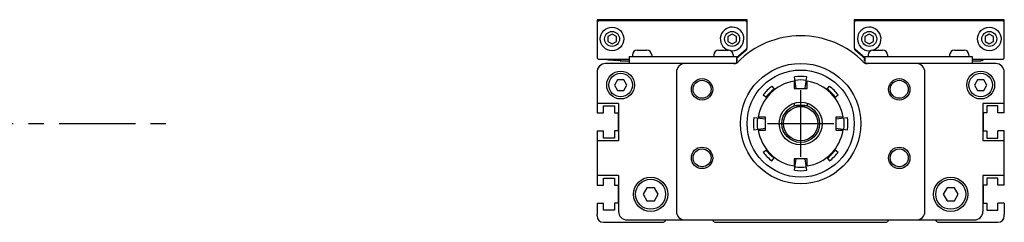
# Model space of a CAD drawing. Extents: x -3.5 to 44.4, y 2.1 to 24.3.
# Tile 3 of 3: x 35.4 to 44.4, y 12.9 to 14.8. Entities that reach past the tile are written whole.
import ezdxf

# ---------------------------------------------------------------- set-up
doc = ezdxf.new("R2010")
doc.units = 0
doc.header["$LTSCALE"] = 1.87
doc.header["$MEASUREMENT"] = 0
doc.linetypes.add('CENTER', pattern=[0.6, 0.375, -0.075, 0.075, -0.075])
doc.layers.get('0').update_dxf_attribs({"linetype": 'CONTINUOUS'})

msp = doc.modelspace()

# ---------------------------------------------------------------- linework, layer by layer
for p, q in [((40.6641, 14.7905), (40.6641, 14.446)), ((42.042, 14.7905), (40.6641, 14.7905)), ((42.0224, 14.7807), (40.6838, 14.7807)), ((42.042, 14.534), (42.042, 14.7905)), ((43.0263, 14.7905), (43.0263, 14.534)), ((44.4043, 14.7905), (43.0263, 14.7905)), ((44.3846, 14.7807), (43.046, 14.7807)), ((44.4043, 14.446), (44.4043, 14.7905)), ((40.8019, 14.6588), (40.7625, 14.6361)), ((40.8413, 14.6361), (40.8019, 14.6588)), ((41.9043, 14.6588), (41.8649, 14.6361)), ((41.9436, 14.6361), (41.9043, 14.6588)), ((43.1641, 14.6588), (43.1247, 14.6361)), ((43.2035, 14.6361), (43.1641, 14.6588)), ((44.2665, 14.6588), (44.2271, 14.6361)), ((44.3058, 14.6361), (44.2665, 14.6588)), ((40.7625, 14.6361), (40.7625, 14.5906)), ((40.7625, 14.5906), (40.8019, 14.5679)), ((40.8019, 14.5679), (40.8413, 14.5906)), ((40.8413, 14.5906), (40.8413, 14.6361)), ((41.8649, 14.6361), (41.8649, 14.5906)), ((41.8649, 14.5906), (41.9043, 14.5679)), ((41.9043, 14.5679), (41.9436, 14.5906)), ((41.9436, 14.5906), (41.9436, 14.6361)), ((43.1247, 14.6361), (43.1247, 14.5906)), ((43.1247, 14.5906), (43.1641, 14.5679)), ((43.1641, 14.5679), (43.2035, 14.5906)), ((43.2035, 14.5906), (43.2035, 14.6361)), ((44.2271, 14.6361), (44.2271, 14.5906)), ((44.2271, 14.5906), (44.2665, 14.5679)), ((44.2665, 14.5679), (44.3058, 14.5906)), ((44.3058, 14.5906), (44.3058, 14.6361)), ((41.0322, 14.5101), (41.1227, 14.5101)), ((41.7802, 14.5101), (41.8708, 14.5101)), ((41.9436, 14.4422), (42.035, 14.5189)), ((42.028, 14.5031), (41.9487, 14.4366)), ((43.0333, 14.5189), (43.1247, 14.4422)), ((43.1209, 14.4356), (43.0404, 14.5031)), ((43.1976, 14.5101), (43.2881, 14.5101)), ((43.9456, 14.5101), (44.0361, 14.5101)), ((40.6838, 14.4264), (40.9594, 14.4264)), ((41.9278, 14.387), (40.7428, 14.387)), ((40.7681, 14.423), (40.7773, 14.422)), ((40.8609, 14.4188), (40.8609, 14.4165)), ((40.8755, 14.4121), (40.8755, 14.418)), ((40.8755, 14.4121), (40.9594, 14.4121)), ((40.8787, 14.4264), (40.8787, 14.4121)), ((40.9594, 14.451), (40.9594, 14.392)), ((40.9594, 14.451), (41.9436, 14.451)), ((40.9594, 14.392), (41.942, 14.392)), ((40.9889, 14.4668), (40.9889, 14.451)), ((41.0283, 14.392), (41.0283, 14.387)), ((41.1267, 14.392), (41.1267, 14.387)), ((41.1661, 14.4668), (41.1661, 14.451)), ((41.2175, 14.387), (41.2175, 14.392)), ((41.6067, 14.387), (41.6067, 14.392)), ((41.7271, 14.387), (41.7271, 14.392)), ((41.7369, 14.4668), (41.7369, 14.451)), ((41.7763, 14.392), (41.7763, 14.387)), ((41.8747, 14.392), (41.8747, 14.387)), ((41.9141, 14.4668), (41.9141, 14.451)), ((41.9436, 14.451), (41.9436, 14.3927)), ((41.9487, 14.4121), (41.9436, 14.4121)), ((41.9487, 14.4465), (41.9487, 14.4121)), ((43.1196, 14.4121), (43.1196, 14.4356)), ((43.1196, 14.4121), (43.1247, 14.4121)), ((43.1228, 14.4438), (43.1228, 14.4121)), ((43.1247, 14.451), (43.1247, 14.3927)), ((43.1247, 14.451), (44.109, 14.451)), ((43.1264, 14.392), (44.109, 14.392)), ((44.3255, 14.387), (43.1406, 14.387)), ((43.1543, 14.4668), (43.1543, 14.451)), ((43.1936, 14.392), (43.1936, 14.387)), ((43.292, 14.392), (43.292, 14.387)), ((43.3314, 14.4668), (43.3314, 14.451)), ((43.3413, 14.387), (43.3413, 14.392)), ((43.4616, 14.387), (43.4616, 14.392)), ((43.8508, 14.387), (43.8508, 14.392)), ((43.9023, 14.4668), (43.9023, 14.451)), ((43.9417, 14.392), (43.9417, 14.387)), ((44.0401, 14.392), (44.0401, 14.387)), ((44.0795, 14.4668), (44.0795, 14.451)), ((44.109, 14.451), (44.109, 14.392)), ((44.109, 14.4264), (44.3846, 14.4264)), ((44.109, 14.4121), (44.1928, 14.4121)), ((44.1928, 14.4264), (44.1928, 14.4121)), ((44.1928, 14.4174), (44.2074, 14.4165)), ((44.2074, 14.4264), (44.2074, 14.4165)), ((40.6641, 14.3082), (40.6641, 13.9332)), ((41.3924, 14.3082), (41.3924, 13.0287)), ((43.6759, 13.0287), (43.6759, 14.3082)), ((44.4043, 13.9332), (44.4043, 14.3082)), ((40.8522, 14.2392), (40.8238, 14.19)), ((40.909, 14.2392), (40.8522, 14.2392)), ((40.9375, 14.19), (40.909, 14.2392)), ((42.4751, 14.225), (42.4751, 14.1586)), ((42.4917, 14.1586), (42.4776, 14.2652)), ((42.5767, 14.1586), (42.5907, 14.2652)), ((42.5932, 14.1586), (42.5932, 14.225)), ((44.1593, 14.2392), (44.1309, 14.19)), ((44.2161, 14.2392), (44.1593, 14.2392)), ((44.2445, 14.19), (44.2161, 14.2392)), ((40.8238, 14.19), (40.8522, 14.1408)), ((40.8522, 14.1408), (40.909, 14.1408)), ((40.909, 14.1408), (40.9375, 14.19)), ((42.2705, 14.1794), (42.2946, 14.1481)), ((42.4751, 14.1586), (42.5932, 14.1586)), ((42.7738, 14.1481), (42.7978, 14.1794)), ((44.1309, 14.19), (44.1593, 14.1408)), ((44.1593, 14.1408), (44.2161, 14.1408)), ((44.2161, 14.1408), (44.2445, 14.19)), ((40.8611, 14.021), (40.6641, 14.021)), ((40.8611, 14.021), (40.8611, 13.678)), ((42.1906, 14.0994), (42.2219, 14.0754)), ((42.4742, 14.0233), (42.4742, 14.0027)), ((42.5942, 14.0233), (42.5942, 14.0027)), ((42.8464, 14.0754), (42.8778, 14.0994)), ((44.2073, 14.021), (44.2073, 13.678)), ((44.4043, 14.021), (44.2073, 14.021)), ((42.4742, 14.0027), (42.5942, 14.0027)), ((42.1048, 13.8923), (42.2113, 13.8783)), ((42.2113, 13.8949), (42.1449, 13.8949)), ((42.2113, 13.7767), (42.2113, 13.8949)), ((42.9234, 13.8949), (42.857, 13.8949)), ((42.857, 13.8949), (42.857, 13.7767)), ((42.857, 13.8783), (42.9635, 13.8923)), ((40.6641, 13.7678), (40.6641, 13.2704)), ((42.1048, 13.7793), (42.2113, 13.7933)), ((42.1449, 13.7767), (42.2113, 13.7767)), ((42.857, 13.7933), (42.9635, 13.7793)), ((42.857, 13.7767), (42.9234, 13.7767)), ((44.4043, 13.2704), (44.4043, 13.7678)), ((40.8611, 13.678), (40.6641, 13.678)), ((44.4043, 13.678), (44.2073, 13.678)), ((42.1906, 13.5722), (42.2219, 13.5962)), ((42.8464, 13.5962), (42.8778, 13.5722)), ((42.2705, 13.4922), (42.2946, 13.5235)), ((42.5932, 13.513), (42.4751, 13.513)), ((42.4751, 13.513), (42.4751, 13.4466)), ((42.4776, 13.4064), (42.4917, 13.513)), ((42.5907, 13.4064), (42.5767, 13.513)), ((42.5932, 13.4466), (42.5932, 13.513)), ((42.7738, 13.5235), (42.7978, 13.4922)), ((40.8611, 13.359), (40.6641, 13.359)), ((40.8611, 13.359), (40.8611, 13.0287)), ((44.2073, 13.359), (44.2073, 13.0287)), ((44.4043, 13.359), (44.2073, 13.359)), ((41.1221, 13.2452), (41.088, 13.1862)), ((41.1903, 13.2452), (41.1221, 13.2452)), ((41.2244, 13.1862), (41.1903, 13.2452)), ((43.878, 13.2452), (43.8439, 13.1862)), ((43.9462, 13.2452), (43.878, 13.2452)), ((43.9803, 13.1862), (43.9462, 13.2452)), ((41.088, 13.1862), (41.1221, 13.1271)), ((41.1221, 13.1271), (41.1903, 13.1271)), ((41.1903, 13.1271), (41.2244, 13.1862)), ((43.8439, 13.1862), (43.878, 13.1271)), ((43.878, 13.1271), (43.9462, 13.1271)), ((43.9462, 13.1271), (43.9803, 13.1862)), ((40.6641, 13.105), (40.6641, 13.0023)), ((44.4043, 13.105), (44.4043, 13.0023)), ((40.6641, 12.9874), (40.6641, 13.0023)), ((40.9398, 12.95), (44.1285, 12.95)), ((41.296, 12.95), (41.2801, 12.9341)), ((41.741, 12.9341), (41.7251, 12.95)), ((43.3432, 12.95), (43.3273, 12.9341)), ((43.7883, 12.9341), (43.7724, 12.95)), ((44.4043, 12.9874), (44.4043, 13.0023)), ((40.7232, 12.9283), (41.2662, 12.9283)), ((41.7549, 12.9283), (43.3134, 12.9283)), ((43.8022, 12.9283), (44.3452, 12.9283))]:
    msp.add_line(p, q)
at = {"color": 2, "linetype": 'CENTER'}
for p, q in [((42.5342, 13.5298), (42.5342, 14.1418)), ((8.795, 13.8358), (36.7232, 13.8358)), ((42.2282, 13.8358), (42.8402, 13.8358))]:
    msp.add_line(p, q, dxfattribs=at)
at = {"color": 7, "linetype": 'CONTINUOUS'}
for p, q in [((40.6641, 13.9332), (40.7233, 13.9332)), ((40.7233, 13.9981), (40.8257, 13.9981)), ((40.7233, 13.9332), (40.7233, 13.9981)), ((40.8257, 13.9981), (40.8257, 13.9332)), ((40.8257, 13.9332), (40.8572, 13.9332)), ((40.8572, 13.9332), (40.8572, 13.7678)), ((44.2427, 13.9332), (44.2112, 13.9332)), ((44.2112, 13.9332), (44.2112, 13.7678)), ((44.2427, 13.9981), (44.2427, 13.9332)), ((44.345, 13.9981), (44.2427, 13.9981)), ((44.345, 13.9332), (44.345, 13.9981)), ((44.4043, 13.9332), (44.345, 13.9332)), ((40.6641, 13.7678), (40.7233, 13.7678)), ((40.7233, 13.7029), (40.7233, 13.7678)), ((40.8257, 13.7678), (40.8257, 13.7029)), ((40.8572, 13.7678), (40.8257, 13.7678)), ((44.2112, 13.7678), (44.2427, 13.7678)), ((44.2427, 13.7678), (44.2427, 13.7029)), ((44.4043, 13.7678), (44.345, 13.7678)), ((44.345, 13.7029), (44.345, 13.7678)), ((40.8257, 13.7029), (40.7233, 13.7029)), ((44.2427, 13.7029), (44.345, 13.7029)), ((40.7233, 13.3354), (40.8257, 13.3354)), ((40.7233, 13.2704), (40.7233, 13.3354)), ((40.8257, 13.3354), (40.8257, 13.2704)), ((44.2427, 13.3354), (44.2427, 13.2704)), ((44.345, 13.3354), (44.2427, 13.3354)), ((44.345, 13.2704), (44.345, 13.3354)), ((40.6641, 13.2704), (40.7233, 13.2704)), ((40.8257, 13.2704), (40.8572, 13.2704)), ((40.8572, 13.2704), (40.8572, 13.105)), ((44.2112, 13.2704), (44.2112, 13.105)), ((44.2427, 13.2704), (44.2112, 13.2704)), ((44.4043, 13.2704), (44.345, 13.2704)), ((40.6641, 13.105), (40.7233, 13.105)), ((40.7233, 13.0401), (40.7233, 13.105)), ((40.8257, 13.0401), (40.7233, 13.0401)), ((40.8572, 13.105), (40.8257, 13.105)), ((40.8257, 13.105), (40.8257, 13.0401)), ((44.2112, 13.105), (44.2427, 13.105)), ((44.2427, 13.105), (44.2427, 13.0401)), ((44.2427, 13.0401), (44.345, 13.0401)), ((44.4043, 13.105), (44.345, 13.105)), ((44.345, 13.0401), (44.345, 13.105))]:
    msp.add_line(p, q, dxfattribs=at)
for points in [[(40.7529, 14.426), (40.7532, 14.4257), (40.7559, 14.4248), (40.7609, 14.4239), (40.7681, 14.423)], [(40.7773, 14.422), (40.7882, 14.4211), (40.8008, 14.4202), (40.8147, 14.4193), (40.8295, 14.4184), (40.8451, 14.4174), (40.8609, 14.4165)], [(40.7922, 14.426), (40.7926, 14.4257), (40.7953, 14.4248), (40.8003, 14.4239), (40.8075, 14.423), (40.8166, 14.422), (40.8276, 14.4211), (40.8402, 14.4202), (40.854, 14.4193), (40.8689, 14.4184), (40.8787, 14.4178)]]:
    msp.add_lwpolyline(points)
for centre, radius in [((40.8019, 14.6134), 0.1083), ((40.8019, 14.6134), 0.0689), ((41.9043, 14.6134), 0.0689), ((43.1641, 14.6134), 0.0689), ((44.2665, 14.6134), 0.1083), ((44.2665, 14.6134), 0.0689), ((42.5342, 13.8358), 0.5528), ((40.8806, 14.19), 0.128), ((40.8806, 14.19), 0.1083), ((42.5342, 13.8358), 0.4921), ((44.1877, 14.19), 0.128), ((44.1877, 14.19), 0.1083), ((41.6287, 14.1508), 0.0984), ((41.6287, 14.1508), 0.0827), ((43.4397, 14.1508), 0.0984), ((43.4397, 14.1508), 0.0827), ((42.5342, 13.8358), 0.1969), ((42.5342, 13.8358), 0.1732), ((42.5342, 13.8358), 0.1575), ((41.6287, 13.5208), 0.0984), ((41.6287, 13.5208), 0.0827), ((43.4397, 13.5208), 0.0984), ((43.4397, 13.5208), 0.0827), ((41.1562, 13.1862), 0.1575), ((41.1562, 13.1862), 0.1378), ((43.9121, 13.1862), 0.1575), ((43.9121, 13.1862), 0.1378)]:
    msp.add_circle(centre, radius)
for centre, radius, start, end in [((40.6838, 14.761), 0.0197, 90, 180), ((42.0224, 14.761), 0.0197, 0, 90), ((43.046, 14.761), 0.0197, 90, 180), ((44.3846, 14.761), 0.0197, 0, 90), ((41.9043, 14.6134), 0.1083, 260.81796, 252.03298), ((43.1641, 14.6134), 0.1083, 287.96702, 279.18204), ((42.5342, 13.8358), 0.8071, 44.24072, 135.75928), ((41.0322, 14.4668), 0.0433, 90, 180), ((41.1227, 14.4668), 0.0433, 0, 90), ((41.7802, 14.4668), 0.0433, 90, 180), ((41.8708, 14.4668), 0.0433, 0, 90), ((42.0027, 14.5333), 0.0394, 310, 0), ((42.0224, 14.534), 0.0197, 310, 0), ((43.046, 14.534), 0.0197, 180, 230), ((43.0657, 14.5333), 0.0394, 180, 230), ((43.1976, 14.4668), 0.0433, 90, 180), ((43.2881, 14.4668), 0.0433, 0, 90), ((43.9456, 14.4668), 0.0433, 90, 180), ((44.0361, 14.4668), 0.0433, 0, 90), ((40.6838, 14.446), 0.0197, 180, 270), ((40.7428, 14.3082), 0.0787, 90, 180), ((41.4712, 14.3082), 0.0787, 90, 180), ((41.9195, 14.446), 0.0591, 270, 315.15717), ((41.9278, 14.4264), 0.0394, 270, 315.75928), ((43.1488, 14.446), 0.0591, 224.84283, 270), ((43.1406, 14.4264), 0.0394, 224.24072, 270), ((43.1462, 14.4657), 0.0394, 230, 233.43284), ((43.5972, 14.3082), 0.0787, 0, 90), ((44.3255, 14.3082), 0.0787, 0, 90), ((44.3846, 14.446), 0.0197, 270, 0), ((40.7232, 14.3155), 0.0591, 136.31065, 180), ((40.7232, 14.3155), 0.0591, 136.31065, 180), ((42.5342, 13.8358), 0.3937, 98.62693, 171.37307), ((42.5342, 13.8358), 0.4331, 82.5, 97.5), ((42.5342, 13.8358), 0.4005, 82.5, 97.5), ((42.5342, 13.8358), 0.3937, 8.62693, 81.37307), ((42.5342, 13.8358), 0.4331, 127.5, 142.5), ((42.5342, 13.8358), 0.4005, 127.5, 142.5), ((42.5342, 13.8358), 0.4005, 37.5, 52.5), ((42.5342, 13.8358), 0.4331, 37.5, 52.5), ((42.5342, 13.8358), 0.4331, 172.5, 187.5), ((42.5342, 13.8358), 0.4005, 172.5, 187.5), ((42.5342, 13.8358), 0.4005, 352.5, 7.5), ((42.5342, 13.8358), 0.4331, 352.5, 7.5), ((42.5342, 13.8358), 0.3937, 188.62693, 261.37307), ((42.5342, 13.8358), 0.3937, 278.62693, 351.37307), ((42.5342, 13.8358), 0.4331, 217.5, 232.5), ((42.5342, 13.8358), 0.4005, 217.5, 232.5), ((42.5342, 13.8358), 0.4005, 307.5, 322.5), ((42.5342, 13.8358), 0.4331, 307.5, 322.5), ((42.5342, 13.8358), 0.4331, 262.5, 277.5), ((42.5342, 13.8358), 0.4005, 262.5, 277.5), ((40.9398, 13.0287), 0.0787, 180, 270), ((41.4712, 13.0287), 0.0787, 180, 270), ((43.5972, 13.0287), 0.0787, 270, 0), ((44.1285, 13.0287), 0.0787, 270, 0), ((40.7232, 12.9874), 0.0591, 180, 270), ((41.2662, 12.948), 0.0197, 270, 315), ((41.7549, 12.948), 0.0197, 225, 270), ((43.3134, 12.948), 0.0197, 270, 315), ((43.8022, 12.948), 0.0197, 225, 270), ((44.3452, 12.9874), 0.0591, 270, 0)]:
    msp.add_arc(centre, radius, start, end)

doc.saveas('drawing.dxf')
